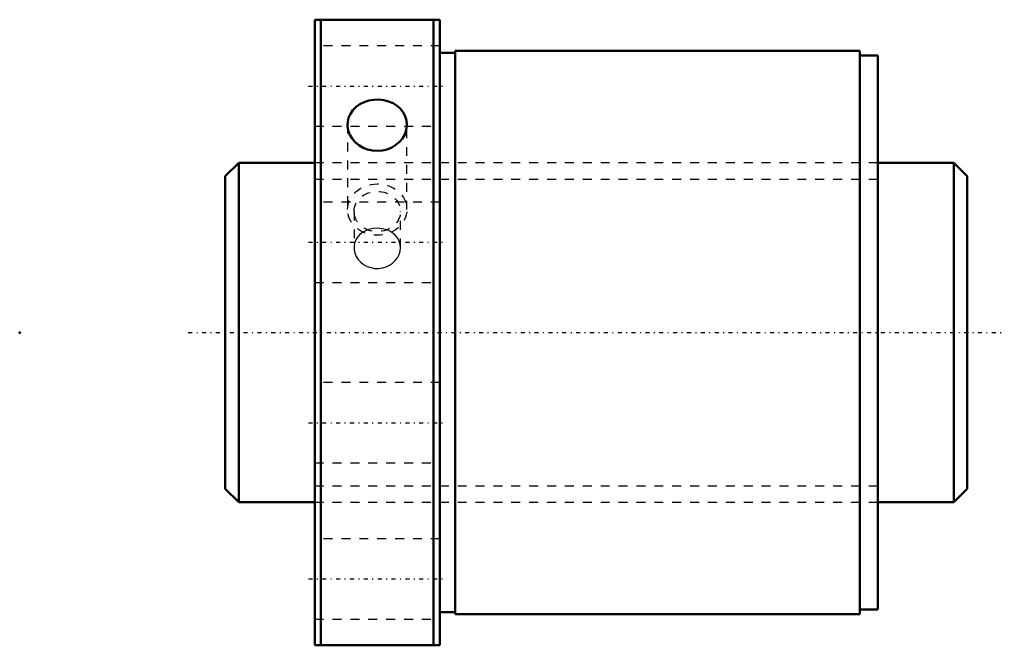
# Model space of a CAD drawing. Header units: millimetres. Extents: x -33 to 77, y -35 to 35.
import ezdxf

# ---------------------------------------------------------------- set-up
doc = ezdxf.new("R2010")
doc.units = ezdxf.units.MM
doc.linetypes.add('Center', pattern=[1.5, 0.45, -0.5, 0.05, -0.5])
doc.linetypes.add('Dashed', pattern=[2, 1, -1])
for name, color, linetype, lineweight in [('2d ConnectionPoints', 7, 'Continuous', 50), ('AM_0', 7, 'Continuous', 50), ('AM_5', 3, 'Continuous', 25), ('AM_7', 7, 'Center', 25), ('AM_9', 6, 'Dashed', 25)]:
    doc.layers.add(name, color=color, linetype=linetype, lineweight=lineweight)

# ---------------------------------------------------------------- blocks, each defined once
blk = doc.blocks.new('1_SDA_V_serieSDA3810V_5nut_0_in_SDA3810V_5G0_83LC0_0G000__0')
at = {"layer": 'AM_0'}
for p, q in [((0, 35), (0, -35)), ((14, 35), (0, 35)), ((0.7, 35), (0.7, -35)), ((13.3, 35), (13.3, -35)), ((14, 35), (14, -35)), ((15.7, 31.3), (14, 31.3)), ((15.7, 31.5), (15.7, -31.5)), ((61, 31.5), (15.7, 31.5)), ((61, 31.5), (61, -31.5)), ((63, 31), (61, 31)), ((63, 31), (63, -31)), ((14, -31.3), (15.7, -31.3)), ((15.7, -31.5), (61, -31.5)), ((61, -31), (63, -31)), ((0, -35), (14, -35))]:
    blk.add_line(p, q, dxfattribs=at)
for points in [[(10.32, 23.25), (10.28, 23.73), (10.14, 24.19), (9.91, 24.63), (9.6, 25.02), (9.21, 25.36), (8.77, 25.65), (8.27, 25.86), (7.73, 26), (7.18, 26.06), (6.62, 26.05), (6.07, 25.96), (5.55, 25.79), (5.07, 25.55), (4.64, 25.25), (4.28, 24.89), (4, 24.48), (3.8, 24.03), (3.7, 23.56), (3.68, 23.25)], [(3.68, 23.25), (3.68, 23.08), (3.76, 22.59), (3.94, 22.13), (4.19, 21.69), (4.53, 21.3), (4.94, 20.95), (5.41, 20.68), (5.92, 20.47), (6.46, 20.35), (7.02, 20.31), (7.58, 20.36), (8.12, 20.49), (8.63, 20.7), (9.09, 20.98), (9.49, 21.32), (9.83, 21.72), (10.08, 22.16), (10.25, 22.63), (10.32, 23.25)]]:
    blk.add_lwpolyline(points, dxfattribs=at)
at = {"layer": 'AM_7'}
for p, q in [((-0.7, 27.58), (14.7, 27.58)), ((-0.7, 10.09), (14.7, 10.09)), ((-0.7, -10.09), (14.7, -10.09)), ((-0.7, -27.58), (14.7, -27.58))]:
    blk.add_line(p, q, dxfattribs=at)
at = {"layer": 'AM_9'}
for p, q in [((14, 32.08), (0, 32.08)), ((3.68, 23.25), (3.68, 13.75)), ((10.32, 13.75), (10.32, 23.25)), ((0, 23.08), (14, 23.08)), ((63, 19), (0, 19)), ((14, 14.59), (0, 14.59)), ((4.4, 13.54), (4.4, 9.5)), ((9.6, 9.5), (9.6, 13.54)), ((0, 5.59), (14, 5.59)), ((14, -5.59), (0, -5.59)), ((0, -14.59), (14, -14.59)), ((0, -19), (63, -19)), ((14, -23.08), (0, -23.08)), ((0, -32.08), (14, -32.08))]:
    blk.add_line(p, q, dxfattribs=at)
for points in [[(5.96, 11.49), (5.75, 11.41), (5.38, 11.21), (5.07, 10.97), (4.8, 10.68), (4.6, 10.36), (4.47, 10), (4.4, 9.63), (4.4, 9.5)], [(7, 11.66), (6.57, 11.63), (6.14, 11.55), (5.96, 11.49)], [(8.02, 11.49), (8.02, 11.5), (7.59, 11.61), (7, 11.66)], [(9.6, 9.5), (9.57, 9.86), (9.46, 10.22), (9.29, 10.55), (9.05, 10.86), (8.75, 11.11), (8.4, 11.33), (8.02, 11.49)], [(4.4, 9.5), (4.42, 9.25), (4.5, 8.88), (4.65, 8.51), (4.87, 8.18), (5.15, 7.87), (5.48, 7.61), (5.86, 7.4), (6.27, 7.26), (6.7, 7.17), (7.13, 7.16), (7.57, 7.22), (7.98, 7.34), (8.37, 7.52), (8.72, 7.76), (9.02, 8.05), (9.27, 8.37), (9.45, 8.74), (9.56, 9.1), (9.6, 9.49), (9.6, 9.5)]]:
    blk.add_lwpolyline(points, dxfattribs=at)
for centre, major_axis in [((7, 13.75), (-3.32, 0)), ((7, 13.54), (-2.6, 0))]:
    blk.add_ellipse(centre, major_axis=major_axis, ratio=0.866025, dxfattribs=at)
blk = doc.blocks.new('2_000SDA3810V_50Shaft_0_in_SDA3810V_5G0_83LC0_0G000__0')
at = {"layer": 'AM_0'}
for p, q in [((-8.5, 19), (-10, 17.5)), ((0, 19), (-8.5, 19)), ((-8.5, 19), (-8.5, -19)), ((71.5, 19), (63, 19)), ((73, 17.5), (71.5, 19)), ((71.5, 19), (71.5, -19)), ((-10, 17.5), (-10, -17.5)), ((73, 17.5), (73, -17.5)), ((-10, -17.5), (-8.5, -19)), ((71.5, -19), (73, -17.5)), ((-8.5, -19), (0, -19)), ((63, -19), (71.5, -19))]:
    blk.add_line(p, q, dxfattribs=at)
at = {"layer": 'AM_5', "linetype": 'Dashed'}
for p, q in [((0, 17.1595), (63, 17.1595)), ((0, -17.1595), (63, -17.1595))]:
    blk.add_line(p, q, dxfattribs=at)
at = {"layer": 'AM_7'}
blk.add_line((-14.15, 0), (77.15, 0), dxfattribs=at)
at = {"layer": 'AM_9'}
for p, q in [((63, 19), (0, 19)), ((0, -19), (63, -19))]:
    blk.add_line(p, q, dxfattribs=at)

msp = doc.modelspace()

# ---------------------------------------------------------------- linework, layer by layer
at = {"layer": '2d ConnectionPoints'}
for p in [(-33, 0), (0, 0), (73, 0)]:
    msp.add_point(p, dxfattribs=at)

# ---------------------------------------------------------------- block references
for name in ['1_SDA_V_serieSDA3810V_5nut_0_in_SDA3810V_5G0_83LC0_0G000__0', '2_000SDA3810V_50Shaft_0_in_SDA3810V_5G0_83LC0_0G000__0']:
    msp.add_blockref(name, (0, 0))

doc.saveas('drawing.dxf')
